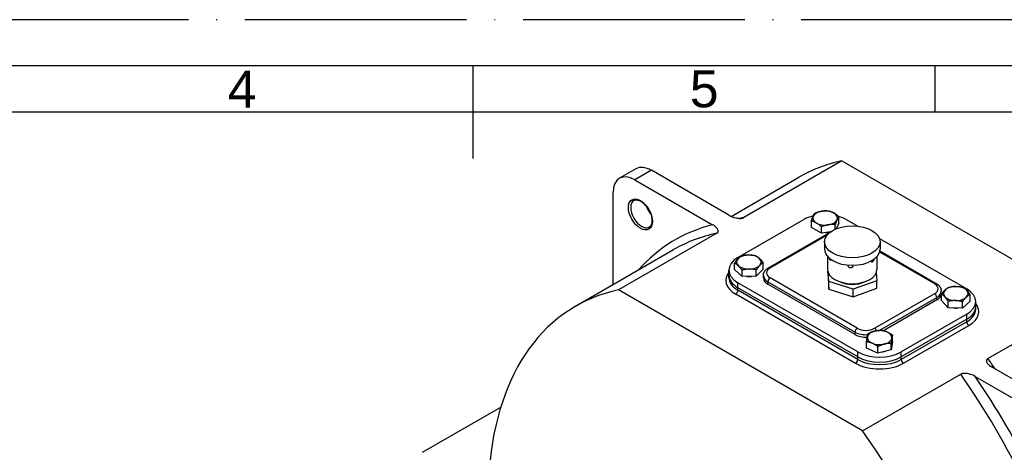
# Model space of a CAD drawing. Header units: millimetres. Extents: x 0 to 420, y 0 to 297.
# Tile 12 of 13: x 161 to 267, y 250 to 297. Entities that reach past the tile are written whole.
import ezdxf
from ezdxf.enums import TextEntityAlignment as Align

# ---------------------------------------------------------------- set-up
doc = ezdxf.new("R2010")
doc.units = ezdxf.units.MM
doc.linetypes.add('DuongTam', pattern=[30, 24, -3, 0, -3])
for name, color, linetype in [('ChiaMien', 5, 'Continuous'), ('DauXen', 8, 'DuongTam'), ('Lien_Dam', 7, 'Continuous'), ('Lien_Manh', 5, 'Continuous')]:
    doc.layers.add(name, color=color, linetype=linetype)
doc.styles.add('VnArialH', font='VHARIAL.TTF', dxfattribs={"width": 0.8, "oblique": 15, "height": 5})

msp = doc.modelspace()

# ---------------------------------------------------------------- linework, layer by layer
at = {"layer": 'ChiaMien'}
msp.add_line((260, 287), (260, 292), dxfattribs=at)
at = {"layer": 'DauXen'}
msp.add_line((420, 297), (10, 297), dxfattribs=at)
at = {"layer": 'Lien_Dam'}
for p, q in [((210, 282), (210, 292)), ((410, 287), (20, 287)), ((249.9, 281.74), (239.3, 275.61)), ((249.9, 281.74), (270, 270.14)), ((227.61, 280.88), (225.84, 279.86)), ((229.28, 280.72), (227.51, 279.69)), ((237.68, 275.87), (229.28, 280.72)), ((227.51, 279.69), (235.91, 274.84)), ((237.92, 275.74), (245.24, 279.97)), ((225.15, 268.37), (225.15, 278.33)), ((238.65, 271.29), (245.72, 275.37)), ((246.59, 274.54), (246.59, 275.24)), ((249.17, 274.35), (249.17, 274.84)), ((249.56, 275.01), (249.28, 274.4)), ((249.56, 275.01), (249.56, 275.7)), ((250.43, 275.37), (251.62, 274.69)), ((236.35, 273.91), (225.74, 267.79)), ((241.96, 270.19), (248.44, 273.93)), ((242.12, 270.17), (248.32, 273.75)), ((247.68, 273.92), (246.59, 274.54)), ((247.68, 273.92), (247.68, 274.61)), ((248.67, 274.07), (247.68, 273.92)), ((248.02, 272.99), (248.02, 272.18)), ((253.96, 273.34), (263.4, 267.89)), ((254.02, 272.99), (254.02, 272.18)), ((221.08, 266.02), (231.69, 272.14)), ((253.98, 271.9), (259.92, 268.47)), ((254, 272), (260.09, 268.48)), ((238.29, 269.99), (238.29, 270.68)), ((241.36, 270.04), (241.36, 270.73)), ((248.35, 271.38), (248.35, 270)), ((253.69, 271.38), (253.69, 270)), ((237.67, 269.39), (237.67, 269.93)), ((239.09, 269.23), (238.29, 269.99)), ((239.09, 269.23), (239.09, 269.92)), ((241.36, 270.04), (240.63, 269.26)), ((240.63, 269.26), (240.63, 269.95)), ((248.38, 269.59), (248.38, 269.81)), ((248.38, 269.59), (248.47, 267.86)), ((248.47, 268.68), (248.42, 269.67)), ((253.62, 269.65), (253.67, 268.77)), ((237.67, 269.11), (237.67, 269.39)), ((251.61, 261.09), (238.65, 268.57)), ((238.65, 268.03), (238.65, 268.57)), ((240.63, 269.26), (239.09, 269.23)), ((241.4, 269.08), (241.4, 269.35)), ((241.89, 268.67), (251.32, 263.23)), ((241.89, 268.4), (241.89, 268.67)), ((251.55, 263.64), (242.12, 269.08)), ((251.12, 267.86), (248.47, 268.68)), ((248.47, 267.86), (248.47, 268.68)), ((253.67, 268.77), (251.12, 267.86)), ((253.67, 267.96), (253.67, 268.77)), ((252.14, 252.55), (225.74, 267.79)), ((251.61, 260.54), (238.65, 268.03)), ((238.65, 267.75), (238.65, 268.03)), ((251.61, 260.54), (238.65, 268.03)), ((251.61, 260.27), (238.65, 267.75)), ((251.32, 262.96), (241.89, 268.4)), ((248.47, 267.86), (251.12, 267.04)), ((251.12, 267.04), (253.67, 267.96)), ((251.12, 267.04), (251.12, 267.86)), ((259.92, 267.38), (253.44, 263.64)), ((260.64, 267.38), (260.64, 267.65)), ((238.41, 267.35), (251.37, 259.86)), ((254.01, 263.42), (260.15, 266.97)), ((260.15, 266.7), (254.4, 263.38)), ((260.15, 266.7), (260.15, 266.97)), ((260.68, 266.65), (260.68, 267.34)), ((261.39, 265.86), (260.68, 266.65)), ((261.39, 265.86), (261.39, 266.55)), ((263.76, 266.57), (262.93, 265.82)), ((262.93, 265.82), (262.93, 266.52)), ((263.76, 266.57), (263.76, 267.27)), ((264.37, 265.98), (264.37, 266.53)), ((265.69, 260.37), (276.3, 266.49)), ((262.93, 265.82), (261.39, 265.86)), ((264.37, 265.71), (264.37, 265.98)), ((263.4, 265.17), (256.32, 261.09)), ((263.4, 264.62), (256.32, 260.54)), ((263.4, 264.62), (256.32, 260.54)), ((263.4, 264.35), (256.32, 260.27)), ((263.4, 264.62), (263.4, 265.17)), ((263.4, 264.35), (263.4, 264.62)), ((251.32, 262.96), (251.32, 263.23)), ((256.56, 259.86), (263.63, 263.94)), ((252.56, 261.49), (252.56, 262.18)), ((255.38, 262.21), (255.21, 261.32)), ((255.38, 262.21), (255.38, 262.9)), ((251.61, 260.54), (251.61, 261.09)), ((253.8, 260.96), (252.56, 261.49)), ((253.8, 260.96), (253.8, 261.66)), ((255.21, 261.32), (253.8, 260.96)), ((255.21, 261.32), (255.21, 262.01)), ((256.32, 260.54), (256.32, 261.09)), ((251.61, 260.27), (251.61, 260.54)), ((256.32, 260.27), (256.32, 260.54)), ((274.53, 254.59), (266.09, 259.46)), ((252.14, 252.55), (262.75, 258.67)), ((264.32, 258.44), (272.76, 253.57)), ((204.53, 250.23), (213, 255.12))]:
    msp.add_line(p, q, dxfattribs=at)
for centre, major_axis, start_param, end_param in [((268.13, 240.32), (-22.89, 39.65), 6.096, 6.283185), ((227.51, 276.97), (-1.67, 2.89), 5.497787, 7.068583), ((229.28, 277.99), (-1.67, 2.89), 5.497787, 6.283185), ((228.22, 276.02), (0.83, -1.44), 3.141593, 6.283185), ((229.75, 276.91), (0.83, -1.44), 4.41093, 5.013848), ((248.08, 275.56), (-1.33, 0), 4.977047, 6.024245), ((248.08, 275.56), (-1.33, 0), 3.92985, 4.977047), ((248.08, 275.56), (1.33, 0), 6.024245, 7.071442), ((255.17, 232.83), (-23.31, 40.37), 6.121746, 6.47255), ((257.53, 234.2), (-22.89, 39.65), 6.096, 6.111071), ((248.08, 274.01), (3.33, 0), 1.963306, 2.356194), ((248.08, 275.56), (-1.33, 0), 6.024245, 7.071442), ((248.08, 275.56), (1.33, 0), 3.92985, 4.977047), ((248.08, 275.56), (1.33, 0), 4.977047, 6.024245), ((248.08, 274.01), (3.33, 0), 0.785398, 1.128372), ((254.58, 232.49), (-22.89, 39.65), 6.096, 6.283185), ((248.08, 274.69), (-1.22, 0), 1.643667, 2.027242), ((248.61, 273.64), (-0.167, 0.289), 5.900614, 6.283185), ((251.02, 272.18), (3, 0), 3.141593, 6.283185), ((241, 269.93), (-3.33, 0), 5.497787, 7.068583), ((239.83, 270.8), (-1.33, 0), 5.787482, 6.83468), ((239.83, 270.8), (-1.33, 0), 4.740285, 5.787482), ((239.83, 270.8), (-1.33, 0), 3.693087, 4.740285), ((239.83, 270.8), (1.33, 0), 5.787482, 6.83468), ((241, 268.84), (-3.67, 0), 5.853486, 7.068583), ((239.83, 270.8), (1.33, 0), 3.693087, 4.740285), ((239.83, 270.8), (1.33, 0), 4.740285, 5.787482), ((243.07, 269.62), (-1.33, 0), 5.497787, 7.068583), ((242.12, 269.9), (-0.167, 0.289), 5.497787, 6.283185), ((251.02, 270), (2.67, 0), 3.141593, 6.283185), ((241, 269.39), (-3.33, 0), 0, 0.785398), ((241, 269.39), (-3.33, 0), 0, 0.785398), ((241, 269.11), (-3.33, 0), 0, 0.785398), ((239.83, 269.93), (-1.22, 0), 1.386971, 1.810413), ((243.07, 269.35), (-1.67, 0), 0, 0.785398), ((243.07, 269.08), (-1.67, 0), 0, 0.785398), ((242.12, 268.81), (-0.167, -0.289), 3.926991, 5.497787), ((251.02, 269.59), (2.08, 0), 4.021604, 5.403174), ((259.92, 268.2), (0.167, 0.289), 0, 0.785398), ((258.98, 267.92), (1.33, 0), 5.497787, 7.068583), ((243.97, 226.37), (-22.89, 39.65), 6.096, 6.97745), ((238.41, 267.62), (-0.167, -0.289), 0.785398, 2.356194), ((259.92, 267.11), (0.167, -0.289), 0.785398, 2.356194), ((258.98, 267.65), (1.67, 0), 5.497787, 6.283185), ((258.98, 267.38), (1.67, 0), 5.497787, 6.283185), ((262.22, 267.4), (-1.33, 0), 5.71913, 6.766328), ((262.22, 267.4), (-1.33, 0), 4.671933, 5.71913), ((262.22, 267.4), (-1.33, 0), 3.624735, 4.671933), ((262.22, 267.4), (1.33, 0), 5.71913, 6.766328), ((261.04, 266.53), (3.33, 0), 5.497787, 7.068583), ((262.22, 267.4), (1.33, 0), 3.624735, 4.671933), ((262.22, 267.4), (1.33, 0), 4.671933, 5.71913), ((261.04, 265.44), (3.67, 0), 5.497787, 6.712885), ((262.22, 266.53), (-1.22, 0), 1.318856, 1.741825), ((261.04, 265.98), (3.33, 0), 5.497787, 6.283185), ((261.04, 265.98), (3.33, 0), 5.497787, 6.283185), ((261.04, 265.71), (3.33, 0), 5.497787, 6.283185), ((263.63, 264.22), (0.167, -0.289), 3.926991, 5.497787), ((251.55, 263.36), (0.167, 0.289), 0.785398, 2.356194), ((252.49, 263.91), (1.67, 0), 3.926991, 4.832401), ((252.49, 264.18), (-1.33, 0), 0.785398, 2.356194), ((253.97, 262.64), (-1.33, 0), 5.126245, 6.173442), ((253.97, 262.64), (-1.33, 0), 4.079047, 5.126245), ((253.44, 263.36), (0.167, -0.289), 1.31694, 2.356194), ((253.97, 262.64), (1.33, 0), 6.173442, 7.22064), ((252.49, 263.64), (-1.67, 0), 0.785398, 1.654779), ((253.97, 262.64), (-1.33, 0), 6.173442, 7.22064), ((253.97, 262.64), (1.33, 0), 5.126245, 6.173442), ((253.97, 262.45), (-3.33, 0), 0.785398, 2.356194), ((253.97, 262.64), (1.33, 0), 4.079047, 5.126245), ((253.97, 261.77), (-1.22, 0), 1.825867, 2.143438), ((251.37, 260.13), (-0.167, -0.289), 0.785398, 2.356194), ((253.97, 261.9), (-3.33, 0), 0.785398, 2.356194), ((253.97, 261.9), (-3.33, 0), 0.785398, 2.356194), ((253.97, 261.63), (-3.33, 0), 0.785398, 2.356194), ((256.56, 260.13), (0.167, -0.289), 3.926991, 5.497787), ((245.19, 239.93), (-24.52, 42.46), 4.836665, 4.864859), ((253.97, 261.36), (3.67, 0), 3.926991, 5.497787), ((242.24, 238.23), (24.52, -42.46), 1.154748, 1.723266), ((242.83, 238.57), (-24.93, 43.19), 4.340166, 4.842421), ((231.63, 232.11), (-24.52, 42.46), 4.046964, 4.864859)]:
    msp.add_ellipse(centre, major_axis=major_axis, ratio=0.57735, start_param=start_param, end_param=end_param, dxfattribs=at)
for centre, major_axis in [((228.1, 275.95), (-0.92, 1.59)), ((251.02, 272.99), (3, 0))]:
    msp.add_ellipse(centre, major_axis=major_axis, ratio=0.57735, dxfattribs=at)
for points, knots in [([(227.38, 277.46), (227.47, 277.52), (227.58, 277.54), (227.82, 277.51), (227.94, 277.47), (228.18, 277.35), (228.3, 277.27), (228.54, 277.07), (228.65, 276.94), (228.87, 276.67), (228.96, 276.52), (229.13, 276.2), (229.2, 276.04), (229.3, 275.72), (229.33, 275.56), (229.35, 275.27), (229.35, 275.13), (229.3, 274.9), (229.26, 274.81), (229.17, 274.66), (229.11, 274.61), (229.05, 274.58)], [3.926991, 3.926991, 3.926991, 3.926991, 4.330971, 4.330971, 4.649999, 4.649999, 4.953159, 4.953159, 5.258356, 5.258356, 5.56618, 5.56618, 5.87463, 5.87463, 6.181472, 6.181472, 6.485261, 6.485261, 6.790823, 6.790823, 7.068583, 7.068583, 7.068583, 7.068583]), ([(228.88, 276.64), (228.93, 276.55), (228.98, 276.45), (229.05, 276.33), (229.07, 276.31), (229.09, 276.28)], [3.8064802, 3.8064802, 3.8064802, 3.8064802, 3.9953838, 3.9953838, 4.0475015, 4.0475015, 4.0475015, 4.0475015]), ([(236.35, 273.91), (236.38, 273.93), (236.41, 273.95), (236.45, 274), (236.47, 274.02), (236.49, 274.08), (236.5, 274.11), (236.5, 274.19), (236.5, 274.23), (236.47, 274.3), (236.45, 274.35), (236.39, 274.45), (236.35, 274.5), (236.26, 274.59), (236.2, 274.65), (236.06, 274.75), (235.98, 274.8), (235.91, 274.84)], [2.043096, 2.043096, 2.043096, 2.043096, 2.119788, 2.119788, 2.19648, 2.19648, 2.301763, 2.301763, 2.407046, 2.407046, 2.554351, 2.554351, 2.701657, 2.701657, 2.888695, 2.888695, 3.075734, 3.075734, 3.075734, 3.075734]), ([(237.68, 275.87), (237.75, 275.82), (237.84, 275.78), (238.02, 275.7), (238.12, 275.66), (238.28, 275.61), (238.36, 275.59), (238.53, 275.55), (238.61, 275.54), (238.75, 275.53), (238.82, 275.52), (238.94, 275.52), (239.01, 275.53), (239.1, 275.54), (239.15, 275.55), (239.23, 275.58), (239.27, 275.59), (239.3, 275.61)], [1.010458, 1.010458, 1.010458, 1.010458, 1.197497, 1.197497, 1.384536, 1.384536, 1.531841, 1.531841, 1.679146, 1.679146, 1.784429, 1.784429, 1.889712, 1.889712, 1.966404, 1.966404, 2.043096, 2.043096, 2.043096, 2.043096]), ([(248.73, 271.06), (248.73, 271.05), (248.73, 271.04), (248.72, 271.02), (248.71, 271.01), (248.69, 270.99), (248.68, 270.99), (248.65, 271), (248.63, 271.01), (248.61, 271.05), (248.59, 271.07), (248.57, 271.12), (248.56, 271.15), (248.55, 271.19), (248.55, 271.19), (248.54, 271.2)], [0.4932368, 0.4932368, 0.4932368, 0.4932368, 0.5088479, 0.5088479, 0.5653866, 0.5653866, 0.6219251, 0.6219251, 0.6784637, 0.6784637, 0.7350023, 0.7350023, 0.7915409, 0.7915409, 0.8013075, 0.8013075, 0.8013075, 0.8013075]), ([(253.35, 271.08), (253.35, 271.08), (253.35, 271.08), (253.34, 271.04), (253.33, 271.01), (253.31, 270.95), (253.3, 270.92), (253.26, 270.87), (253.24, 270.85), (253.21, 270.82), (253.19, 270.81), (253.15, 270.8), (253.14, 270.8), (253.11, 270.82), (253.1, 270.83), (253.08, 270.87), (253.08, 270.89), (253.08, 270.91)], [0.5026094, 0.5026094, 0.5026094, 0.5026094, 0.5088479, 0.5088479, 0.5653866, 0.5653866, 0.6219251, 0.6219251, 0.6784637, 0.6784637, 0.7350023, 0.7350023, 0.7915409, 0.7915409, 0.8480796, 0.8480796, 0.8983333, 0.8983333, 0.8983333, 0.8983333]), ([(241.4, 269.35), (241.4, 269.42), (241.41, 269.49), (241.45, 269.63), (241.47, 269.69), (241.54, 269.81), (241.58, 269.87), (241.67, 269.97), (241.73, 270.02), (241.84, 270.11), (241.89, 270.15), (241.96, 270.19)], [2.3561945, 2.3561945, 2.3561945, 2.3561945, 2.5132741, 2.5132741, 2.6703538, 2.6703538, 2.8274334, 2.8274334, 2.984513, 2.984513, 3.1415927, 3.1415927, 3.1415927, 3.1415927]), ([(251.06, 270.44), (251.06, 270.44), (251.06, 270.44), (251.07, 270.42), (251.08, 270.39), (251.08, 270.34), (251.07, 270.31), (251.04, 270.26), (251.03, 270.24), (250.98, 270.2), (250.95, 270.19), (250.89, 270.17), (250.86, 270.16), (250.79, 270.17), (250.76, 270.17), (250.7, 270.2), (250.67, 270.22), (250.63, 270.26), (250.61, 270.28), (250.58, 270.33), (250.58, 270.36), (250.58, 270.39)], [0.3945954, 0.3945954, 0.3945954, 0.3945954, 0.3957704, 0.3957704, 0.4523091, 0.4523091, 0.5088479, 0.5088479, 0.5653866, 0.5653866, 0.6219251, 0.6219251, 0.6784637, 0.6784637, 0.7350023, 0.7350023, 0.7915409, 0.7915409, 0.8480796, 0.8480796, 0.9046183, 0.9046183, 0.9046183, 0.9046183]), ([(260.09, 268.48), (260.15, 268.45), (260.21, 268.41), (260.32, 268.32), (260.37, 268.27), (260.46, 268.17), (260.5, 268.11), (260.57, 267.99), (260.6, 267.93), (260.63, 267.79), (260.64, 267.72), (260.64, 267.65)], [4.712389, 4.712389, 4.712389, 4.712389, 4.8694686, 4.8694686, 5.0265482, 5.0265482, 5.1836279, 5.1836279, 5.3407075, 5.3407075, 5.4977871, 5.4977871, 5.4977871, 5.4977871]), ([(265.69, 260.37), (265.66, 260.35), (265.63, 260.33), (265.59, 260.28), (265.57, 260.26), (265.54, 260.2), (265.53, 260.17), (265.53, 260.09), (265.54, 260.06), (265.56, 259.98), (265.58, 259.93), (265.64, 259.84), (265.67, 259.79), (265.76, 259.7), (265.82, 259.65), (265.94, 259.55), (266.02, 259.5), (266.09, 259.46)], [1.984593, 1.984593, 1.984593, 1.984593, 2.062521, 2.062521, 2.140448, 2.140448, 2.244364, 2.244364, 2.34828, 2.34828, 2.489857, 2.489857, 2.631435, 2.631435, 2.808468, 2.808468, 2.985502, 2.985502, 2.985502, 2.985502]), ([(264.32, 258.44), (264.25, 258.48), (264.17, 258.53), (264, 258.6), (263.9, 258.63), (263.75, 258.68), (263.67, 258.7), (263.51, 258.74), (263.42, 258.75), (263.29, 258.76), (263.23, 258.76), (263.1, 258.76), (263.04, 258.76), (262.94, 258.74), (262.9, 258.73), (262.82, 258.7), (262.78, 258.69), (262.75, 258.67)], [0.983684, 0.983684, 0.983684, 0.983684, 1.160718, 1.160718, 1.337751, 1.337751, 1.479329, 1.479329, 1.620906, 1.620906, 1.724822, 1.724822, 1.828738, 1.828738, 1.906665, 1.906665, 1.984593, 1.984593, 1.984593, 1.984593])]:
    msp.add_open_spline(points, degree=3, knots=knots, dxfattribs=at)
for points in [[(246.79, 275.76), (246.88, 275.96), (246.98, 276.09)], [(246.98, 276.09), (247.38, 276.25), (247.73, 276.31)], [(247.73, 276.31), (248.07, 276.36), (248.47, 276.33)], [(248.47, 276.33), (248.76, 276.26), (249.02, 276.11)], [(249.02, 276.11), (249.27, 275.97), (249.56, 275.7)], [(246.59, 275.24), (246.69, 275.56), (246.79, 275.76)], [(247.14, 275.02), (246.88, 275.16), (246.59, 275.24)], [(247.68, 274.61), (247.39, 274.87), (247.14, 275.02)], [(248.42, 274.82), (248.08, 274.77), (247.68, 274.61)], [(249.17, 274.84), (248.77, 274.88), (248.42, 274.82)], [(249.36, 275.37), (249.27, 275.17), (249.17, 274.84)], [(249.56, 275.7), (249.46, 275.57), (249.36, 275.37)], [(238.29, 270.68), (238.48, 270.99), (238.65, 271.17)], [(238.69, 270.4), (238.5, 270.57), (238.29, 270.68)], [(238.65, 271.17), (238.82, 271.35), (239.02, 271.46)], [(239.02, 271.46), (239.43, 271.57), (239.79, 271.57)], [(239.79, 271.57), (240.15, 271.58), (240.56, 271.49)], [(240.56, 271.49), (240.77, 271.38), (240.96, 271.21)], [(240.96, 271.21), (241.15, 271.03), (241.36, 270.73)], [(241.36, 270.73), (241.17, 270.62), (241, 270.44)], [(239.09, 269.92), (238.88, 270.22), (238.69, 270.4)], [(239.86, 270.03), (239.51, 270.03), (239.09, 269.92)], [(240.63, 269.95), (240.22, 270.04), (239.86, 270.03)], [(241, 270.44), (240.83, 270.25), (240.63, 269.95)], [(260.68, 267.34), (260.9, 267.64), (261.09, 267.81)], [(261.09, 267.81), (261.28, 267.99), (261.5, 268.09)], [(261.5, 268.09), (261.91, 268.18), (262.27, 268.17)], [(262.27, 268.17), (262.63, 268.16), (263.04, 268.05)], [(263.04, 268.05), (263.23, 267.94), (263.4, 267.76)], [(263.4, 267.76), (263.56, 267.57), (263.76, 267.27)], [(261.04, 267.04), (260.87, 267.22), (260.68, 267.34)], [(261.39, 266.55), (261.2, 266.86), (261.04, 267.04)], [(262.16, 266.63), (261.81, 266.64), (261.39, 266.55)], [(262.93, 266.52), (262.52, 266.62), (262.16, 266.63)], [(263.34, 266.99), (263.15, 266.81), (262.93, 266.52)], [(263.76, 267.27), (263.54, 267.16), (263.34, 266.99)], [(252.73, 263.07), (253.1, 263.26), (253.43, 263.34)], [(253.43, 263.34), (253.76, 263.42), (254.14, 263.42)], [(254.14, 263.42), (254.47, 263.38), (254.76, 263.26)], [(254.76, 263.26), (255.04, 263.14), (255.38, 262.9)], [(252.56, 262.18), (252.6, 262.52), (252.64, 262.72)], [(253.18, 262.02), (252.89, 262.14), (252.56, 262.18)], [(252.64, 262.72), (252.68, 262.93), (252.73, 263.07)], [(255.29, 262.55), (255.25, 262.35), (255.21, 262.01)], [(255.38, 262.9), (255.33, 262.76), (255.29, 262.55)], [(253.8, 261.66), (253.47, 261.89), (253.18, 262.02)], [(254.5, 261.93), (254.18, 261.85), (253.8, 261.66)], [(255.21, 262.01), (254.83, 262.02), (254.5, 261.93)]]:
    msp.add_rational_spline(points, [1, 1.0379548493, 1], degree=2, dxfattribs=at)
for points in [[(248.44, 273.93), (248.49, 273.95), (248.53, 273.98), (248.58, 274)], [(250.58, 270.39), (250.58, 270.41), (250.58, 270.44), (250.6, 270.46)]]:
    msp.add_open_spline(points, degree=3, dxfattribs=at)
at = {"layer": 'Lien_Manh'}
msp.add_line((415, 292), (15, 292), dxfattribs=at)

# ---------------------------------------------------------------- texts
at = {"layer": 'ChiaMien', "style": 'VnArialH'}
for s, p in [('4', (185, 289.5)), ('5', (235, 289.5))]:
    msp.add_text(s, height=4, dxfattribs=at).set_placement(p, align=Align.MIDDLE)

doc.saveas('drawing.dxf')
